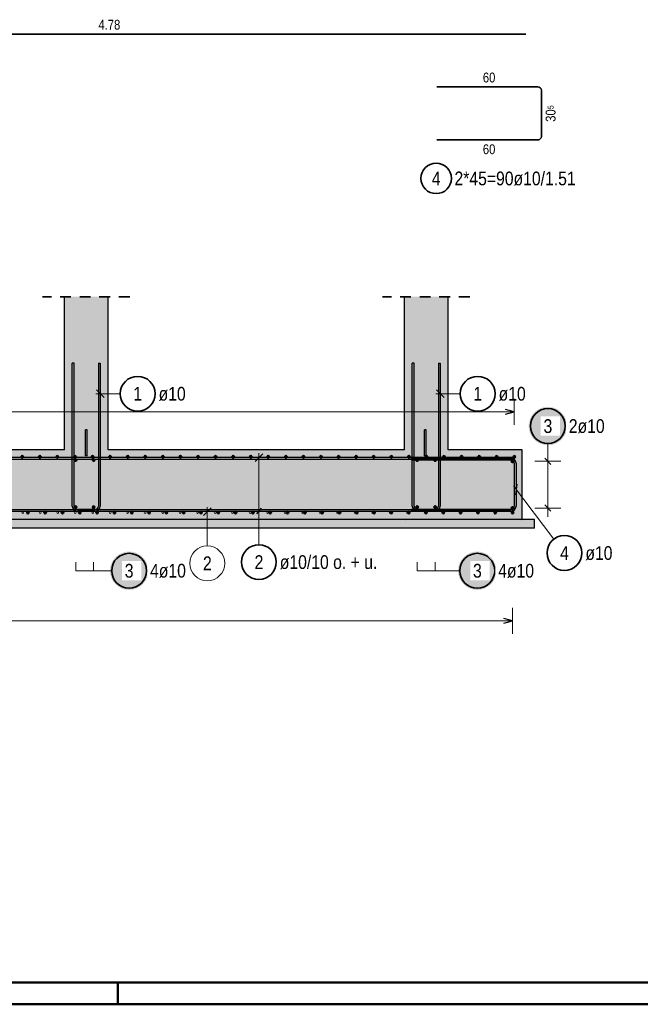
# Model space of a CAD drawing. Header units: millimetres. Extents: x 0 to 50.9, y 0 to 29.7.
# Tile 2 of 13: x 9.4 to 16.5, y 0 to 11.3. Entities that reach past the tile are written whole.
import ezdxf

# ---------------------------------------------------------------- set-up
doc = ezdxf.new("R2010")
doc.units = ezdxf.units.MM
doc.linetypes.add('HIDDEN', pattern=[0.375, 0.25, -0.125])
doc.styles.add('Arial Narrow', font='ARIALN.TTF')

msp = doc.modelspace()

# ---------------------------------------------------------------- hatches: boundary and pattern name
at = {"lineweight": 25, "true_color": 0xcef2bf}
for points in [[(9.889, 6.364), (10.389, 6.364), (10.389, 8.121), (9.889, 8.121)], [(13.789, 6.364), (14.289, 6.364), (14.289, 8.121), (13.789, 8.121)], [(5.389, 5.564), (15.139, 5.564), (15.139, 6.364), (5.389, 6.364)]]:
    msp.add_hatch(color=254, dxfattribs=at).paths.add_polyline_path(points)
at = {"lineweight": 25, "true_color": 0xffffff}
msp.add_hatch(color=7, dxfattribs=at).paths.add_polyline_path([(15.654, 6.637), (15.654, 6.644), (15.654, 6.652), (15.653, 6.66), (15.652, 6.667), (15.651, 6.675), (15.649, 6.682), (15.648, 6.69), (15.646, 6.697), (15.643, 6.705), (15.641, 6.712), (15.638, 6.719), (15.635, 6.726), (15.632, 6.733), (15.628, 6.74), (15.625, 6.747), (15.621, 6.753), (15.616, 6.76), (15.612, 6.766), (15.607, 6.772), (15.603, 6.778), (15.598, 6.784), (15.592, 6.789), (15.587, 6.795), (15.581, 6.8), (15.575, 6.805), (15.57, 6.81), (15.563, 6.815), (15.557, 6.819), (15.551, 6.823), (15.544, 6.827), (15.537, 6.831), (15.531, 6.834), (15.524, 6.838), (15.516, 6.841), (15.509, 6.843), (15.502, 6.846), (15.495, 6.848), (15.487, 6.85), (15.48, 6.852), (15.472, 6.853), (15.465, 6.854), (15.457, 6.855), (15.449, 6.856), (15.442, 6.856), (15.434, 6.857), (15.426, 6.856), (15.419, 6.856), (15.411, 6.855), (15.403, 6.854), (15.396, 6.853), (15.388, 6.852), (15.381, 6.85), (15.373, 6.848), (15.366, 6.846), (15.359, 6.843), (15.352, 6.841), (15.345, 6.838), (15.338, 6.834), (15.331, 6.831), (15.324, 6.827), (15.317, 6.823), (15.311, 6.819), (15.305, 6.815), (15.299, 6.81), (15.293, 6.805), (15.287, 6.8), (15.281, 6.795), (15.276, 6.789), (15.271, 6.784), (15.266, 6.778), (15.261, 6.772), (15.256, 6.766), (15.252, 6.76), (15.247, 6.753), (15.244, 6.747), (15.24, 6.74), (15.236, 6.733), (15.233, 6.726), (15.23, 6.719), (15.227, 6.712), (15.225, 6.705), (15.223, 6.697), (15.221, 6.69), (15.219, 6.682), (15.217, 6.675), (15.216, 6.667), (15.215, 6.66), (15.215, 6.652), (15.214, 6.644), (15.214, 6.637), (15.214, 6.629), (15.215, 6.621), (15.215, 6.614), (15.216, 6.606), (15.217, 6.598), (15.219, 6.591), (15.221, 6.583), (15.223, 6.576), (15.225, 6.569), (15.227, 6.561), (15.23, 6.554), (15.233, 6.547), (15.236, 6.54), (15.24, 6.533), (15.244, 6.527), (15.247, 6.52), (15.252, 6.514), (15.256, 6.507), (15.261, 6.501), (15.266, 6.495), (15.271, 6.489), (15.276, 6.484), (15.281, 6.478), (15.287, 6.473), (15.293, 6.468), (15.299, 6.463), (15.305, 6.459), (15.311, 6.454), (15.317, 6.45), (15.324, 6.446), (15.331, 6.442), (15.338, 6.439), (15.345, 6.436), (15.352, 6.433), (15.359, 6.43), (15.366, 6.427), (15.373, 6.425), (15.381, 6.423), (15.388, 6.421), (15.396, 6.42), (15.403, 6.419), (15.411, 6.418), (15.419, 6.417), (15.426, 6.417), (15.434, 6.417), (15.442, 6.417), (15.449, 6.417), (15.457, 6.418), (15.465, 6.419), (15.472, 6.42), (15.48, 6.421), (15.487, 6.423), (15.495, 6.425), (15.502, 6.427), (15.509, 6.43), (15.516, 6.433), (15.524, 6.436), (15.531, 6.439), (15.537, 6.442), (15.544, 6.446), (15.551, 6.45), (15.557, 6.454), (15.563, 6.459), (15.57, 6.463), (15.575, 6.468), (15.581, 6.473), (15.587, 6.478), (15.592, 6.484), (15.598, 6.489), (15.603, 6.495), (15.607, 6.501), (15.612, 6.507), (15.616, 6.514), (15.621, 6.52), (15.625, 6.527), (15.628, 6.533), (15.632, 6.54), (15.635, 6.547), (15.638, 6.554), (15.641, 6.561), (15.643, 6.569), (15.646, 6.576), (15.648, 6.583), (15.649, 6.591), (15.651, 6.598), (15.652, 6.606), (15.653, 6.614), (15.654, 6.621)])
at = {"lineweight": 25, "true_color": 0xff0000}
for points in [[(10.129, 6.294), (10.149, 6.294), (10.149, 6.594), (10.129, 6.594)], [(14.019, 6.294), (14.039, 6.294), (14.039, 6.594), (14.019, 6.594)]]:
    msp.add_hatch(color=1, dxfattribs=at).paths.add_polyline_path(points)
at = {"lineweight": 25, "true_color": 0xeaffea}
msp.add_hatch(color=7, dxfattribs=at).paths.add_polyline_path([(15.28, 5.464), (15.28, 5.564), (4.801, 5.564), (4.801, 5.464)])
at = {"lineweight": 18, "true_color": 0xffffff}
for points in [[(10.851, 4.976), (10.851, 4.984), (10.851, 4.991), (10.85, 4.999), (10.849, 5.007), (10.848, 5.014), (10.846, 5.022), (10.845, 5.029), (10.843, 5.037), (10.84, 5.044), (10.838, 5.051), (10.835, 5.058), (10.832, 5.066), (10.829, 5.072), (10.825, 5.079), (10.822, 5.086), (10.818, 5.093), (10.813, 5.099), (10.809, 5.105), (10.804, 5.111), (10.8, 5.117), (10.795, 5.123), (10.789, 5.129), (10.784, 5.134), (10.778, 5.14), (10.773, 5.145), (10.767, 5.149), (10.76, 5.154), (10.754, 5.158), (10.748, 5.163), (10.741, 5.167), (10.734, 5.17), (10.728, 5.174), (10.721, 5.177), (10.714, 5.18), (10.706, 5.183), (10.699, 5.185), (10.692, 5.188), (10.684, 5.19), (10.677, 5.191), (10.669, 5.193), (10.662, 5.194), (10.654, 5.195), (10.646, 5.196), (10.639, 5.196), (10.631, 5.196), (10.623, 5.196), (10.616, 5.196), (10.608, 5.195), (10.6, 5.194), (10.593, 5.193), (10.585, 5.191), (10.578, 5.19), (10.57, 5.188), (10.563, 5.185), (10.556, 5.183), (10.549, 5.18), (10.542, 5.177), (10.535, 5.174), (10.528, 5.17), (10.521, 5.167), (10.515, 5.163), (10.508, 5.158), (10.502, 5.154), (10.496, 5.149), (10.49, 5.145), (10.484, 5.14), (10.478, 5.134), (10.473, 5.129), (10.468, 5.123), (10.463, 5.117), (10.458, 5.111), (10.453, 5.105), (10.449, 5.099), (10.445, 5.093), (10.441, 5.086), (10.437, 5.079), (10.433, 5.072), (10.43, 5.066), (10.427, 5.058), (10.424, 5.051), (10.422, 5.044), (10.42, 5.037), (10.418, 5.029), (10.416, 5.022), (10.414, 5.014), (10.413, 5.007), (10.412, 4.999), (10.412, 4.991), (10.411, 4.984), (10.411, 4.976), (10.411, 4.968), (10.412, 4.961), (10.412, 4.953), (10.413, 4.945), (10.414, 4.938), (10.416, 4.93), (10.418, 4.923), (10.42, 4.915), (10.422, 4.908), (10.424, 4.901), (10.427, 4.894), (10.43, 4.887), (10.433, 4.88), (10.437, 4.873), (10.441, 4.866), (10.445, 4.859), (10.449, 4.853), (10.453, 4.847), (10.458, 4.841), (10.463, 4.835), (10.468, 4.829), (10.473, 4.823), (10.478, 4.818), (10.484, 4.813), (10.49, 4.808), (10.496, 4.803), (10.502, 4.798), (10.508, 4.794), (10.515, 4.789), (10.521, 4.786), (10.528, 4.782), (10.535, 4.778), (10.542, 4.775), (10.549, 4.772), (10.556, 4.769), (10.563, 4.767), (10.57, 4.765), (10.578, 4.763), (10.585, 4.761), (10.593, 4.759), (10.6, 4.758), (10.608, 4.757), (10.616, 4.757), (10.623, 4.756), (10.631, 4.756), (10.639, 4.756), (10.646, 4.757), (10.654, 4.757), (10.662, 4.758), (10.669, 4.759), (10.677, 4.761), (10.684, 4.763), (10.692, 4.765), (10.699, 4.767), (10.706, 4.769), (10.714, 4.772), (10.721, 4.775), (10.728, 4.778), (10.734, 4.782), (10.741, 4.786), (10.748, 4.789), (10.754, 4.794), (10.76, 4.798), (10.767, 4.803), (10.773, 4.808), (10.778, 4.813), (10.784, 4.818), (10.789, 4.823), (10.795, 4.829), (10.8, 4.835), (10.804, 4.841), (10.809, 4.847), (10.813, 4.853), (10.818, 4.859), (10.822, 4.866), (10.825, 4.873), (10.829, 4.88), (10.832, 4.887), (10.835, 4.894), (10.838, 4.901), (10.84, 4.908), (10.843, 4.915), (10.845, 4.923), (10.846, 4.93), (10.848, 4.938), (10.849, 4.945), (10.85, 4.953), (10.851, 4.961)], [(14.844, 4.976), (14.844, 4.984), (14.844, 4.991), (14.843, 4.999), (14.842, 5.007), (14.841, 5.014), (14.839, 5.022), (14.838, 5.029), (14.836, 5.037), (14.833, 5.044), (14.831, 5.051), (14.828, 5.058), (14.825, 5.066), (14.822, 5.072), (14.818, 5.079), (14.815, 5.086), (14.811, 5.093), (14.807, 5.099), (14.802, 5.105), (14.797, 5.111), (14.793, 5.117), (14.788, 5.123), (14.782, 5.129), (14.777, 5.134), (14.771, 5.14), (14.766, 5.145), (14.76, 5.149), (14.753, 5.154), (14.747, 5.158), (14.741, 5.163), (14.734, 5.167), (14.727, 5.17), (14.721, 5.174), (14.714, 5.177), (14.707, 5.18), (14.699, 5.183), (14.692, 5.185), (14.685, 5.188), (14.677, 5.19), (14.67, 5.191), (14.662, 5.193), (14.655, 5.194), (14.647, 5.195), (14.639, 5.196), (14.632, 5.196), (14.624, 5.196), (14.616, 5.196), (14.609, 5.196), (14.601, 5.195), (14.594, 5.194), (14.586, 5.193), (14.578, 5.191), (14.571, 5.19), (14.563, 5.188), (14.556, 5.185), (14.549, 5.183), (14.542, 5.18), (14.535, 5.177), (14.528, 5.174), (14.521, 5.17), (14.514, 5.167), (14.508, 5.163), (14.501, 5.158), (14.495, 5.154), (14.489, 5.149), (14.483, 5.145), (14.477, 5.14), (14.471, 5.134), (14.466, 5.129), (14.461, 5.123), (14.456, 5.117), (14.451, 5.111), (14.446, 5.105), (14.442, 5.099), (14.438, 5.093), (14.434, 5.086), (14.43, 5.079), (14.426, 5.072), (14.423, 5.066), (14.42, 5.058), (14.417, 5.051), (14.415, 5.044), (14.413, 5.037), (14.411, 5.029), (14.409, 5.022), (14.407, 5.014), (14.406, 5.007), (14.405, 4.999), (14.405, 4.991), (14.404, 4.984), (14.404, 4.976), (14.404, 4.968), (14.405, 4.961), (14.405, 4.953), (14.406, 4.945), (14.407, 4.938), (14.409, 4.93), (14.411, 4.923), (14.413, 4.915), (14.415, 4.908), (14.417, 4.901), (14.42, 4.894), (14.423, 4.887), (14.426, 4.88), (14.43, 4.873), (14.434, 4.866), (14.438, 4.859), (14.442, 4.853), (14.446, 4.847), (14.451, 4.841), (14.456, 4.835), (14.461, 4.829), (14.466, 4.823), (14.471, 4.818), (14.477, 4.813), (14.483, 4.808), (14.489, 4.803), (14.495, 4.798), (14.501, 4.794), (14.508, 4.789), (14.514, 4.786), (14.521, 4.782), (14.528, 4.778), (14.535, 4.775), (14.542, 4.772), (14.549, 4.769), (14.556, 4.767), (14.563, 4.765), (14.571, 4.763), (14.578, 4.761), (14.586, 4.759), (14.594, 4.758), (14.601, 4.757), (14.609, 4.757), (14.616, 4.756), (14.624, 4.756), (14.632, 4.756), (14.639, 4.757), (14.647, 4.757), (14.655, 4.758), (14.662, 4.759), (14.67, 4.761), (14.677, 4.763), (14.685, 4.765), (14.692, 4.767), (14.699, 4.769), (14.707, 4.772), (14.714, 4.775), (14.721, 4.778), (14.727, 4.782), (14.734, 4.786), (14.741, 4.789), (14.747, 4.794), (14.753, 4.798), (14.76, 4.803), (14.766, 4.808), (14.771, 4.813), (14.777, 4.818), (14.782, 4.823), (14.788, 4.829), (14.793, 4.835), (14.797, 4.841), (14.802, 4.847), (14.807, 4.853), (14.811, 4.859), (14.815, 4.866), (14.818, 4.873), (14.822, 4.88), (14.825, 4.887), (14.828, 4.894), (14.831, 4.901), (14.833, 4.908), (14.836, 4.915), (14.838, 4.923), (14.839, 4.93), (14.841, 4.938), (14.842, 4.945), (14.843, 4.953), (14.844, 4.961)]]:
    msp.add_hatch(color=7, dxfattribs=at).paths.add_polyline_path(points)

# ---------------------------------------------------------------- linework, layer by layer
at = {"color": 2, "linetype": 'Continuous', "lineweight": 35, "ltscale": 0.5}
for p, q in [((15.183, 11.136), (5.623, 11.136)), ((14.159, 10.53), (15.319, 10.53)), ((15.359, 10.49), (15.359, 9.96)), ((15.319, 9.92), (14.159, 9.92))]:
    msp.add_line(p, q, dxfattribs=at)
at = {"color": 2, "linetype": 'HIDDEN', "lineweight": 35, "ltscale": 0.5}
for p, q in [((10.639, 8.121), (9.639, 8.121)), ((14.539, 8.121), (13.539, 8.121))]:
    msp.add_line(p, q, dxfattribs=at)
at = {"color": 3, "linetype": 'Continuous', "lineweight": 25}
for p, q in [((9.889, 6.364), (9.889, 8.121)), ((10.389, 6.364), (10.389, 8.121)), ((13.789, 6.364), (13.789, 8.121)), ((14.289, 6.364), (14.289, 8.121)), ((10.149, 6.594), (10.129, 6.594)), ((10.129, 6.294), (10.129, 6.594)), ((10.149, 6.294), (10.149, 6.594)), ((14.039, 6.594), (14.019, 6.594)), ((14.019, 6.294), (14.019, 6.594)), ((14.039, 6.294), (14.039, 6.594)), ((9.889, 6.364), (5.889, 6.364)), ((13.789, 6.364), (10.389, 6.364)), ((15.139, 6.364), (14.289, 6.364)), ((15.139, 5.564), (15.139, 6.364)), ((10.149, 6.294), (10.129, 6.294)), ((14.039, 6.294), (14.019, 6.294)), ((12.097, 5.629), (12.15, 5.695)), ((15.139, 5.564), (5.389, 5.564)), ((15.28, 5.564), (15.139, 5.564)), ((15.28, 5.464), (15.28, 5.564)), ((15.28, 5.464), (4.801, 5.464))]:
    msp.add_line(p, q, dxfattribs=at)
at = {"color": 3, "linetype": 'Continuous', "lineweight": 25, "ltscale": 0.5}
for p, q in [((9.979, 5.719), (9.979, 7.359)), ((9.999, 7.359), (9.979, 7.359)), ((9.999, 5.719), (9.999, 7.359)), ((10.279, 7.359), (10.279, 5.719)), ((10.279, 7.359), (10.299, 7.359)), ((10.299, 7.359), (10.299, 5.719)), ((13.879, 5.719), (13.879, 7.359)), ((13.899, 7.359), (13.879, 7.359)), ((13.899, 5.719), (13.899, 7.359)), ((14.179, 7.359), (14.179, 5.719)), ((14.179, 7.359), (14.199, 7.359)), ((14.199, 7.359), (14.199, 5.719)), ((10.255, 7.051), (10.343, 6.963)), ((14.155, 7.051), (14.243, 6.963)), ((15.049, 6.8), (14.949, 6.827)), ((14.949, 6.773), (15.049, 6.8)), ((15.029, 6.274), (5.469, 6.274)), ((15.029, 6.254), (5.469, 6.254)), ((12.164, 6.318), (12.075, 6.23)), ((13.869, 6.269), (15.009, 6.269)), ((13.869, 6.249), (13.869, 6.269)), ((13.869, 6.249), (15.009, 6.249)), ((15.029, 6.254), (15.029, 6.274)), ((15.469, 6.196), (15.399, 6.267)), ((15.049, 6.209), (15.049, 5.719)), ((15.069, 6.209), (15.069, 5.719)), ((15.077, 5.971), (15.061, 5.847)), ((15.029, 5.674), (5.469, 5.674)), ((15.029, 5.654), (5.469, 5.654)), ((10.239, 5.679), (10.039, 5.679)), ((10.239, 5.659), (10.039, 5.659)), ((15.009, 5.679), (13.869, 5.679)), ((13.869, 5.679), (13.869, 5.659)), ((15.009, 5.659), (13.869, 5.659)), ((14.139, 5.679), (13.939, 5.679)), ((14.139, 5.659), (13.939, 5.659)), ((15.029, 5.674), (15.029, 5.654)), ((15.469, 5.66), (15.399, 5.731)), ((15.029, 4.4), (14.929, 4.427)), ((14.929, 4.373), (15.029, 4.4))]:
    msp.add_line(p, q, dxfattribs=at)
at = {"color": 5, "linetype": 'Continuous', "lineweight": 18, "ltscale": 0.5}
for p, q in [((10.529, 7.007), (10.249, 7.007)), ((14.429, 7.007), (14.149, 7.007)), ((15.049, 6.65), (15.049, 6.95)), ((15.049, 6.8), (5.979, 6.8)), ((15.434, 6.437), (15.434, 6.332)), ((15.434, 6.332), (15.434, 5.596)), ((12.119, 5.275), (12.119, 6.324)), ((15.584, 6.232), (15.284, 6.232)), ((15.503, 5.339), (15.039, 5.949)), ((15.584, 5.696), (15.284, 5.696)), ((10.018, 5.076), (10.018, 4.976)), ((10.018, 5.076), (10.018, 4.976)), ((10.018, 4.976), (10.224, 4.976)), ((10.224, 5.076), (10.224, 4.976)), ((10.224, 5.076), (10.224, 4.976)), ((10.431, 4.976), (10.224, 4.976)), ((13.935, 5.076), (13.935, 4.976)), ((13.935, 5.076), (13.935, 4.976)), ((13.935, 4.976), (14.141, 4.976)), ((14.141, 5.076), (14.141, 4.976)), ((14.141, 5.076), (14.141, 4.976)), ((14.424, 4.976), (14.141, 4.976)), ((15.029, 4.25), (15.029, 4.55)), ((15.029, 4.4), (5.499, 4.4))]:
    msp.add_line(p, q, dxfattribs=at)
at = {"color": 9, "linetype": 'Continuous', "lineweight": 0, "ltscale": 0.5}
for p, q in [((11.572, 5.698), (11.484, 5.61)), ((11.528, 5.261), (11.528, 5.704))]:
    msp.add_line(p, q, dxfattribs=at)
at = {"color": 4, "linetype": 'Continuous', "lineweight": 50}
for p, q in [((1, 0.25), (41.8, 0.25)), ((0, 0), (42.05, 0))]:
    msp.add_line(p, q, dxfattribs=at)
at = {"color": 4, "linetype": 'Continuous', "lineweight": 50, "ltscale": 0.5}
msp.add_line((10.5, 0), (10.5, 0.25), dxfattribs=at)
at = {"color": 2, "linetype": 'Continuous', "lineweight": 35, "ltscale": 0.5}
for centre, radius in [((14.153, 9.479), 0.175), ((10.729, 7.007), 0.2), ((14.629, 7.007), 0.2), ((15.434, 6.637), 0.2), ((15.624, 5.18), 0.2), ((12.119, 5.075), 0.2), ((10.631, 4.976), 0.2), ((14.624, 4.976), 0.2)]:
    msp.add_circle(centre, radius, dxfattribs=at)
at = {"color": 4, "linetype": 'Continuous', "lineweight": 50, "ltscale": 0.5}
for centre, radius in [((9.405, 6.284), 0.01), ((9.405, 6.284), 0.01), ((9.405, 6.284), 0.009), ((9.405, 6.284), 0.007), ((9.405, 6.284), 0.005), ((9.405, 6.284), 0.003), ((9.405, 6.284), 0.001), ((9.607, 6.284), 0.01), ((9.607, 6.284), 0.01), ((9.607, 6.284), 0.009), ((9.607, 6.284), 0.007), ((9.607, 6.284), 0.005), ((9.607, 6.284), 0.003), ((9.607, 6.284), 0.001), ((9.808, 6.284), 0.01), ((9.808, 6.284), 0.01), ((9.808, 6.284), 0.009), ((9.808, 6.284), 0.007), ((9.808, 6.284), 0.005), ((9.808, 6.284), 0.003), ((9.808, 6.284), 0.001), ((10.01, 6.284), 0.01), ((10.01, 6.284), 0.01), ((10.01, 6.284), 0.009), ((10.01, 6.284), 0.007), ((10.01, 6.284), 0.005), ((10.01, 6.284), 0.003), ((10.018, 6.246), 0.01), ((10.018, 6.246), 0.01), ((10.01, 6.284), 0.001), ((10.018, 6.246), 0.009), ((10.018, 6.246), 0.007), ((10.018, 6.246), 0.005), ((10.018, 6.246), 0.003), ((10.018, 6.246), 0.001), ((10.212, 6.284), 0.01), ((10.212, 6.284), 0.01), ((10.212, 6.284), 0.009), ((10.212, 6.284), 0.007), ((10.212, 6.284), 0.005), ((10.212, 6.284), 0.003), ((10.212, 6.284), 0.001), ((10.224, 6.246), 0.01), ((10.224, 6.246), 0.01), ((10.224, 6.246), 0.009), ((10.224, 6.246), 0.007), ((10.224, 6.246), 0.005), ((10.224, 6.246), 0.003), ((10.224, 6.246), 0.001), ((10.413, 6.284), 0.01), ((10.413, 6.284), 0.01), ((10.413, 6.284), 0.009), ((10.413, 6.284), 0.007), ((10.413, 6.284), 0.005), ((10.413, 6.284), 0.003), ((10.413, 6.284), 0.001), ((10.615, 6.284), 0.01), ((10.615, 6.284), 0.01), ((10.615, 6.284), 0.009), ((10.615, 6.284), 0.007), ((10.615, 6.284), 0.005), ((10.615, 6.284), 0.003), ((10.615, 6.284), 0.001), ((10.816, 6.284), 0.01), ((10.816, 6.284), 0.01), ((10.816, 6.284), 0.009), ((10.816, 6.284), 0.007), ((10.816, 6.284), 0.005), ((10.816, 6.284), 0.003), ((10.816, 6.284), 0.001), ((11.018, 6.284), 0.01), ((11.018, 6.284), 0.01), ((11.018, 6.284), 0.009), ((11.018, 6.284), 0.007), ((11.018, 6.284), 0.005), ((11.018, 6.284), 0.003), ((11.018, 6.284), 0.001), ((11.219, 6.284), 0.01), ((11.219, 6.284), 0.01), ((11.219, 6.284), 0.009), ((11.219, 6.284), 0.007), ((11.219, 6.284), 0.005), ((11.219, 6.284), 0.003), ((11.219, 6.284), 0.001), ((11.421, 6.284), 0.01), ((11.421, 6.284), 0.01), ((11.421, 6.284), 0.009), ((11.421, 6.284), 0.007), ((11.421, 6.284), 0.005), ((11.421, 6.284), 0.003), ((11.421, 6.284), 0.001), ((11.622, 6.284), 0.01), ((11.622, 6.284), 0.01), ((11.622, 6.284), 0.009), ((11.622, 6.284), 0.007), ((11.622, 6.284), 0.005), ((11.622, 6.284), 0.003), ((11.622, 6.284), 0.001), ((11.824, 6.284), 0.01), ((11.824, 6.284), 0.01), ((11.824, 6.284), 0.009), ((11.824, 6.284), 0.007), ((11.824, 6.284), 0.005), ((11.824, 6.284), 0.003), ((11.824, 6.284), 0.001), ((12.026, 6.284), 0.01), ((12.026, 6.284), 0.01), ((12.026, 6.284), 0.009), ((12.026, 6.284), 0.007), ((12.026, 6.284), 0.005), ((12.026, 6.284), 0.003), ((12.026, 6.284), 0.001), ((12.227, 6.284), 0.01), ((12.227, 6.284), 0.01), ((12.227, 6.284), 0.009), ((12.227, 6.284), 0.007), ((12.227, 6.284), 0.005), ((12.227, 6.284), 0.003), ((12.227, 6.284), 0.001), ((12.429, 6.284), 0.01), ((12.429, 6.284), 0.01), ((12.429, 6.284), 0.009), ((12.429, 6.284), 0.007), ((12.429, 6.284), 0.005), ((12.429, 6.284), 0.003), ((12.429, 6.284), 0.001), ((12.63, 6.284), 0.01), ((12.63, 6.284), 0.01), ((12.63, 6.284), 0.009), ((12.63, 6.284), 0.007), ((12.63, 6.284), 0.005), ((12.63, 6.284), 0.003), ((12.63, 6.284), 0.001), ((12.832, 6.284), 0.01), ((12.832, 6.284), 0.01), ((12.832, 6.284), 0.009), ((12.832, 6.284), 0.007), ((12.832, 6.284), 0.005), ((12.832, 6.284), 0.003), ((12.832, 6.284), 0.001), ((13.033, 6.284), 0.01), ((13.033, 6.284), 0.01), ((13.033, 6.284), 0.009), ((13.033, 6.284), 0.007), ((13.033, 6.284), 0.005), ((13.033, 6.284), 0.003), ((13.033, 6.284), 0.001), ((13.235, 6.284), 0.01), ((13.235, 6.284), 0.01), ((13.235, 6.284), 0.009), ((13.235, 6.284), 0.007), ((13.235, 6.284), 0.005), ((13.235, 6.284), 0.003), ((13.235, 6.284), 0.001), ((13.436, 6.284), 0.01), ((13.436, 6.284), 0.01), ((13.436, 6.284), 0.009), ((13.436, 6.284), 0.007), ((13.436, 6.284), 0.005), ((13.436, 6.284), 0.003), ((13.436, 6.284), 0.001), ((13.638, 6.284), 0.01), ((13.638, 6.284), 0.01), ((13.638, 6.284), 0.009), ((13.638, 6.284), 0.007), ((13.638, 6.284), 0.005), ((13.638, 6.284), 0.003), ((13.638, 6.284), 0.001), ((13.84, 6.284), 0.01), ((13.84, 6.284), 0.01), ((13.84, 6.284), 0.009), ((13.84, 6.284), 0.007), ((13.84, 6.284), 0.005), ((13.84, 6.284), 0.003), ((13.84, 6.284), 0.001), ((13.935, 6.246), 0.01), ((13.935, 6.246), 0.01), ((13.935, 6.246), 0.009), ((13.935, 6.246), 0.007), ((13.935, 6.246), 0.005), ((13.935, 6.246), 0.003), ((13.935, 6.246), 0.001), ((14.041, 6.284), 0.01), ((14.041, 6.284), 0.01), ((14.041, 6.284), 0.009), ((14.041, 6.284), 0.007), ((14.041, 6.284), 0.005), ((14.041, 6.284), 0.003), ((14.041, 6.284), 0.001), ((14.141, 6.246), 0.01), ((14.141, 6.246), 0.01), ((14.141, 6.246), 0.009), ((14.141, 6.246), 0.007), ((14.141, 6.246), 0.005), ((14.141, 6.246), 0.003), ((14.141, 6.246), 0.001), ((14.243, 6.284), 0.01), ((14.243, 6.284), 0.01), ((14.243, 6.284), 0.009), ((14.243, 6.284), 0.007), ((14.243, 6.284), 0.005), ((14.243, 6.284), 0.003), ((14.243, 6.284), 0.001), ((14.444, 6.284), 0.01), ((14.444, 6.284), 0.01), ((14.444, 6.284), 0.009), ((14.444, 6.284), 0.007), ((14.444, 6.284), 0.005), ((14.444, 6.284), 0.003), ((14.444, 6.284), 0.001), ((14.646, 6.284), 0.01), ((14.646, 6.284), 0.01), ((14.646, 6.284), 0.009), ((14.646, 6.284), 0.007), ((14.646, 6.284), 0.005), ((14.646, 6.284), 0.003), ((14.646, 6.284), 0.001), ((14.847, 6.284), 0.01), ((14.847, 6.284), 0.01), ((14.847, 6.284), 0.009), ((14.847, 6.284), 0.007), ((14.847, 6.284), 0.005), ((14.847, 6.284), 0.003), ((14.847, 6.284), 0.001), ((15.027, 6.232), 0.01), ((15.027, 6.232), 0.01), ((15.027, 6.232), 0.009), ((15.027, 6.232), 0.007), ((15.027, 6.232), 0.005), ((15.027, 6.232), 0.003), ((15.027, 6.232), 0.001), ((15.049, 6.284), 0.01), ((15.049, 6.284), 0.01), ((15.049, 6.284), 0.009), ((15.049, 6.284), 0.007), ((15.049, 6.284), 0.005), ((15.049, 6.284), 0.003), ((15.049, 6.284), 0.001), ((9.47, 5.644), 0.01), ((9.47, 5.644), 0.01), ((9.47, 5.644), 0.009), ((9.47, 5.644), 0.007), ((9.668, 5.644), 0.01), ((9.668, 5.644), 0.01), ((9.668, 5.644), 0.009), ((9.668, 5.644), 0.007), ((9.867, 5.644), 0.01), ((9.867, 5.644), 0.01), ((9.867, 5.644), 0.009), ((9.867, 5.644), 0.007), ((10.018, 5.706), 0.01), ((10.018, 5.706), 0.01), ((10.018, 5.706), 0.009), ((10.018, 5.706), 0.007), ((10.018, 5.706), 0.005), ((10.018, 5.706), 0.003), ((10.018, 5.706), 0.001), ((10.065, 5.644), 0.01), ((10.065, 5.644), 0.01), ((10.065, 5.644), 0.009), ((10.065, 5.644), 0.007), ((10.224, 5.706), 0.01), ((10.224, 5.706), 0.01), ((10.224, 5.706), 0.009), ((10.224, 5.706), 0.007), ((10.224, 5.706), 0.005), ((10.224, 5.706), 0.003), ((10.224, 5.706), 0.001), ((10.264, 5.644), 0.01), ((10.264, 5.644), 0.01), ((10.264, 5.644), 0.009), ((10.264, 5.644), 0.007), ((10.462, 5.644), 0.01), ((10.462, 5.644), 0.01), ((10.462, 5.644), 0.009), ((10.462, 5.644), 0.007), ((10.661, 5.644), 0.01), ((10.661, 5.644), 0.01), ((10.661, 5.644), 0.009), ((10.661, 5.644), 0.007), ((10.86, 5.644), 0.01), ((10.86, 5.644), 0.01), ((10.86, 5.644), 0.009), ((10.86, 5.644), 0.007), ((11.058, 5.644), 0.01), ((11.058, 5.644), 0.01), ((11.058, 5.644), 0.009), ((11.058, 5.644), 0.007), ((11.257, 5.644), 0.01), ((11.257, 5.644), 0.01), ((11.257, 5.644), 0.009), ((11.257, 5.644), 0.007), ((11.455, 5.644), 0.01), ((11.455, 5.644), 0.01), ((11.455, 5.644), 0.009), ((11.455, 5.644), 0.007), ((11.654, 5.644), 0.01), ((11.654, 5.644), 0.01), ((11.654, 5.644), 0.009), ((11.654, 5.644), 0.007), ((11.852, 5.644), 0.01), ((11.852, 5.644), 0.01), ((11.852, 5.644), 0.009), ((11.852, 5.644), 0.007), ((12.051, 5.644), 0.01), ((12.051, 5.644), 0.01), ((12.051, 5.644), 0.009), ((12.051, 5.644), 0.007), ((12.249, 5.644), 0.01), ((12.249, 5.644), 0.01), ((12.249, 5.644), 0.009), ((12.249, 5.644), 0.007), ((12.448, 5.644), 0.01), ((12.448, 5.644), 0.01), ((12.448, 5.644), 0.009), ((12.448, 5.644), 0.007), ((12.646, 5.644), 0.01), ((12.646, 5.644), 0.01), ((12.646, 5.644), 0.009), ((12.646, 5.644), 0.007), ((12.845, 5.644), 0.01), ((12.845, 5.644), 0.01), ((12.845, 5.644), 0.009), ((12.845, 5.644), 0.007), ((13.044, 5.644), 0.01), ((13.044, 5.644), 0.01), ((13.044, 5.644), 0.009), ((13.044, 5.644), 0.007), ((13.242, 5.644), 0.01), ((13.242, 5.644), 0.01), ((13.242, 5.644), 0.009), ((13.242, 5.644), 0.007), ((13.441, 5.644), 0.01), ((13.441, 5.644), 0.01), ((13.441, 5.644), 0.009), ((13.441, 5.644), 0.007), ((13.639, 5.644), 0.01), ((13.639, 5.644), 0.01), ((13.639, 5.644), 0.009), ((13.639, 5.644), 0.007), ((13.838, 5.644), 0.01), ((13.838, 5.644), 0.01), ((13.838, 5.644), 0.009), ((13.838, 5.644), 0.007), ((13.935, 5.706), 0.01), ((13.935, 5.706), 0.01), ((13.935, 5.706), 0.009), ((13.935, 5.706), 0.007), ((13.935, 5.706), 0.005), ((13.935, 5.706), 0.003), ((13.935, 5.706), 0.001), ((14.036, 5.644), 0.01), ((14.036, 5.644), 0.01), ((14.036, 5.644), 0.009), ((14.036, 5.644), 0.007), ((14.141, 5.706), 0.01), ((14.141, 5.706), 0.01), ((14.141, 5.706), 0.009), ((14.141, 5.706), 0.007), ((14.141, 5.706), 0.005), ((14.141, 5.706), 0.003), ((14.141, 5.706), 0.001), ((14.235, 5.644), 0.01), ((14.235, 5.644), 0.01), ((14.235, 5.644), 0.009), ((14.235, 5.644), 0.007), ((14.433, 5.644), 0.01), ((14.433, 5.644), 0.01), ((14.433, 5.644), 0.009), ((14.433, 5.644), 0.007), ((14.632, 5.644), 0.01), ((14.632, 5.644), 0.01), ((14.632, 5.644), 0.009), ((14.632, 5.644), 0.007), ((14.83, 5.644), 0.01), ((14.83, 5.644), 0.01), ((14.83, 5.644), 0.009), ((14.83, 5.644), 0.007), ((15.027, 5.696), 0.01), ((15.027, 5.696), 0.01), ((15.027, 5.696), 0.009), ((15.029, 5.644), 0.01), ((15.029, 5.644), 0.01), ((15.027, 5.696), 0.007), ((15.029, 5.644), 0.009), ((15.027, 5.696), 0.005), ((15.029, 5.644), 0.007), ((15.027, 5.696), 0.003), ((15.027, 5.696), 0.001), ((9.47, 5.644), 0.005), ((9.47, 5.644), 0.003), ((9.47, 5.644), 0.001), ((9.668, 5.644), 0.005), ((9.668, 5.644), 0.003), ((9.668, 5.644), 0.001), ((9.867, 5.644), 0.005), ((9.867, 5.644), 0.003), ((9.867, 5.644), 0.001), ((10.065, 5.644), 0.005), ((10.065, 5.644), 0.003), ((10.065, 5.644), 0.001), ((10.264, 5.644), 0.005), ((10.264, 5.644), 0.003), ((10.264, 5.644), 0.001), ((10.462, 5.644), 0.005), ((10.462, 5.644), 0.003), ((10.462, 5.644), 0.001), ((10.661, 5.644), 0.005), ((10.661, 5.644), 0.003), ((10.661, 5.644), 0.001), ((10.86, 5.644), 0.005), ((10.86, 5.644), 0.003), ((10.86, 5.644), 0.001), ((11.058, 5.644), 0.005), ((11.058, 5.644), 0.003), ((11.058, 5.644), 0.001), ((11.257, 5.644), 0.005), ((11.257, 5.644), 0.003), ((11.257, 5.644), 0.001), ((11.455, 5.644), 0.005), ((11.455, 5.644), 0.003), ((11.455, 5.644), 0.001), ((11.654, 5.644), 0.005), ((11.654, 5.644), 0.003), ((11.654, 5.644), 0.001), ((11.852, 5.644), 0.005), ((11.852, 5.644), 0.003), ((11.852, 5.644), 0.001), ((12.051, 5.644), 0.005), ((12.051, 5.644), 0.003), ((12.051, 5.644), 0.001), ((12.249, 5.644), 0.005), ((12.249, 5.644), 0.003), ((12.249, 5.644), 0.001), ((12.448, 5.644), 0.005), ((12.448, 5.644), 0.003), ((12.448, 5.644), 0.001), ((12.646, 5.644), 0.005), ((12.646, 5.644), 0.003), ((12.646, 5.644), 0.001), ((12.845, 5.644), 0.005), ((12.845, 5.644), 0.003), ((12.845, 5.644), 0.001), ((13.044, 5.644), 0.005), ((13.044, 5.644), 0.003), ((13.044, 5.644), 0.001), ((13.242, 5.644), 0.005), ((13.242, 5.644), 0.003), ((13.242, 5.644), 0.001), ((13.441, 5.644), 0.005), ((13.441, 5.644), 0.003), ((13.441, 5.644), 0.001), ((13.639, 5.644), 0.005), ((13.639, 5.644), 0.003), ((13.639, 5.644), 0.001), ((13.838, 5.644), 0.005), ((13.838, 5.644), 0.003), ((13.838, 5.644), 0.001), ((14.036, 5.644), 0.005), ((14.036, 5.644), 0.003), ((14.036, 5.644), 0.001), ((14.235, 5.644), 0.005), ((14.235, 5.644), 0.003), ((14.235, 5.644), 0.001), ((14.433, 5.644), 0.005), ((14.433, 5.644), 0.003), ((14.433, 5.644), 0.001), ((14.632, 5.644), 0.005), ((14.632, 5.644), 0.003), ((14.632, 5.644), 0.001), ((14.83, 5.644), 0.005), ((14.83, 5.644), 0.003), ((14.83, 5.644), 0.001), ((15.029, 5.644), 0.005), ((15.029, 5.644), 0.003), ((15.029, 5.644), 0.001)]:
    msp.add_circle(centre, radius, dxfattribs=at)
at = {"color": 9, "linetype": 'Continuous', "lineweight": 0, "ltscale": 0.5}
for centre, radius in [((9.41, 5.644), 0.01), ((9.41, 5.644), 0.01), ((9.611, 5.644), 0.01), ((9.611, 5.644), 0.01), ((9.812, 5.644), 0.01), ((9.812, 5.644), 0.01), ((10.012, 5.644), 0.01), ((10.012, 5.644), 0.01), ((10.213, 5.644), 0.01), ((10.213, 5.644), 0.01), ((10.414, 5.644), 0.01), ((10.414, 5.644), 0.01), ((10.614, 5.644), 0.01), ((10.614, 5.644), 0.01), ((10.815, 5.644), 0.01), ((10.815, 5.644), 0.01), ((11.016, 5.644), 0.01), ((11.016, 5.644), 0.01), ((11.216, 5.644), 0.01), ((11.216, 5.644), 0.01), ((11.417, 5.644), 0.01), ((11.417, 5.644), 0.01), ((11.618, 5.644), 0.01), ((11.618, 5.644), 0.01), ((11.818, 5.644), 0.01), ((11.818, 5.644), 0.01), ((12.019, 5.644), 0.01), ((12.019, 5.644), 0.01), ((12.22, 5.644), 0.01), ((12.22, 5.644), 0.01), ((12.42, 5.644), 0.01), ((12.42, 5.644), 0.01), ((12.621, 5.644), 0.01), ((12.621, 5.644), 0.01), ((12.822, 5.644), 0.01), ((12.822, 5.644), 0.01), ((13.022, 5.644), 0.01), ((13.022, 5.644), 0.01), ((13.223, 5.644), 0.01), ((13.223, 5.644), 0.01), ((13.424, 5.644), 0.01), ((13.424, 5.644), 0.01), ((13.624, 5.644), 0.01), ((13.624, 5.644), 0.01), ((13.825, 5.644), 0.01), ((13.825, 5.644), 0.01), ((14.026, 5.644), 0.01), ((14.026, 5.644), 0.01), ((14.226, 5.644), 0.01), ((14.226, 5.644), 0.01), ((14.427, 5.644), 0.01), ((14.427, 5.644), 0.01), ((14.628, 5.644), 0.01), ((14.628, 5.644), 0.01), ((14.828, 5.644), 0.01), ((14.828, 5.644), 0.01), ((15.029, 5.644), 0.01), ((15.029, 5.644), 0.01), ((11.528, 5.061), 0.2)]:
    msp.add_circle(centre, radius, dxfattribs=at)
at = {"color": 9, "linetype": 'Continuous', "lineweight": 0}
for centre in [(9.886, 5.564), (10.639, 5.564), (13.803, 5.564), (15.133, 5.564)]:
    msp.add_circle(centre, 0.00222, dxfattribs=at)
at = {"color": 2, "linetype": 'Continuous', "lineweight": 35, "ltscale": 0.5}
for centre, start, end in [((15.319, 10.49), 0, 90), ((15.319, 9.96), 270, 0)]:
    msp.add_arc(centre, 0.04, start, end, dxfattribs=at)
at = {"color": 3, "linetype": 'Continuous', "lineweight": 25, "ltscale": 0.5}
for centre, radius, start, end in [((15.009, 6.209), 0.06, 0, 90), ((15.009, 6.209), 0.04, 0, 90), ((10.039, 5.719), 0.06, 180, 270), ((10.039, 5.719), 0.04, 180, 270), ((10.239, 5.719), 0.04, 270, 0), ((10.239, 5.719), 0.06, 270, 0), ((13.939, 5.719), 0.06, 180, 270), ((13.939, 5.719), 0.04, 180, 270), ((14.139, 5.719), 0.04, 270, 0), ((14.139, 5.719), 0.06, 270, 0), ((15.009, 5.719), 0.04, 270, 0), ((15.009, 5.719), 0.06, 270, 0)]:
    msp.add_arc(centre, radius, start, end, dxfattribs=at)

# ---------------------------------------------------------------- texts
at = {"color": 3, "lineweight": 25, "char_height": 0.1125, "attachment_point": 1, "line_spacing_factor": 0.9, "style": 'Arial Narrow'}
for s, insert in [('4.78', (10.279, 11.299)), ('60', (14.688, 10.693)), ('60', (14.688, 9.87))]:
    msp.add_mtext(s, dxfattribs=dict(at, insert=insert))
at = {"color": 3, "lineweight": 25, "insert": (15.409, 10.128), "char_height": 0.1125, "attachment_point": 1, "rotation": 90, "line_spacing_factor": 0.9, "style": 'Arial Narrow'}
msp.add_mtext('30{\\A1;\\H.6x;\\S5;}', dxfattribs=at)
at = {"color": 2, "lineweight": 35, "attachment_point": 1, "line_spacing_factor": 0.9, "style": 'Arial Narrow'}
for s, insert, char_height in [('4', (14.103, 9.557), 0.158), ('2*45=90ø10/1.51', (14.363, 9.557), 0.1575), ('1', (10.679, 7.086), 0.158), ('ø10', (10.969, 7.086), 0.1575), ('1', (14.579, 7.086), 0.158), ('ø10', (14.869, 7.086), 0.1575), ('4', (15.574, 5.258), 0.158), ('ø10', (15.864, 5.258), 0.1575), ('2', (12.07, 5.154), 0.158), ('ø10/10 o. + u.', (12.359, 5.154), 0.1575)]:
    msp.add_mtext(s, dxfattribs=dict(at, insert=insert, char_height=char_height))
at = {"color": 9, "lineweight": 0, "insert": (11.478, 5.14), "char_height": 0.158, "attachment_point": 1, "line_spacing_factor": 0.9, "style": 'Arial Narrow'}
msp.add_mtext('2', dxfattribs=at)

# ---------------------------------------------------------------- next in the draw order: texts
at = {"color": 2, "lineweight": 35, "attachment_point": 1, "line_spacing_factor": 0.9, "style": 'Arial Narrow', "bg_fill": 3, "box_fill_scale": 1.2, "bg_fill_color": 256, "bg_fill_true_color": 13158600, "bg_fill_transparency": 0}
for s, insert, char_height in [('3', (15.384, 6.715), 0.158), ('2ø10', (15.674, 6.715), 0.1575), ('3', (10.581, 5.055), 0.158), ('4ø10', (10.871, 5.055), 0.1575), ('3', (14.575, 5.055), 0.158), ('4ø10', (14.864, 5.055), 0.1575)]:
    msp.add_mtext(s, dxfattribs=dict(at, insert=insert, char_height=char_height))

doc.saveas('drawing.dxf')
